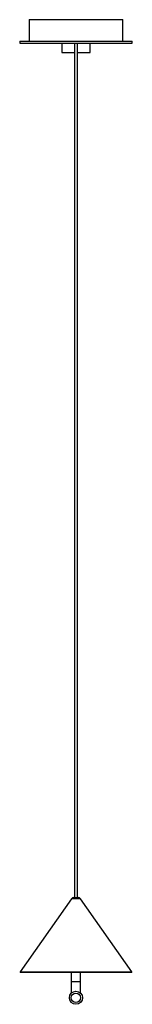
# Model space of a CAD drawing. Header units: millimetres. Extents: x -86 to 34, y -23 to 1029.
import ezdxf

# ---------------------------------------------------------------- set-up
doc = ezdxf.new("R2010")
doc.units = ezdxf.units.MM

msp = doc.modelspace()

# ---------------------------------------------------------------- linework, layer by layer
at = {"color": 7, "linetype": 'Continuous', "lineweight": 25}
for p, q in [((-76.2, 1029.2), (-76.2, 1006.2)), ((-76.2, 1029.2), (23.8, 1029.2)), ((23.8, 1006.2), (23.8, 1029.2)), ((-86.2, 1006.2), (-86.2, 1004.2)), ((-86.2, 1006.2), (33.8, 1006.2)), ((-86.2, 1004.2), (33.8, 1004.2)), ((-41.2, 1004.2), (-41.2, 994.2)), ((-27.7, 1004.2), (-27.7, 91.2)), ((-24.7, 91.2), (-24.7, 1004.2)), ((-11.2, 994.2), (-11.2, 1004.2)), ((33.8, 1004.2), (33.8, 1006.2)), ((-41.2, 994.2), (-27.7, 994.2)), ((-24.7, 994.2), (-11.2, 994.2)), ((-31.1, 89.9), (-85.6, 12)), ((-28.6, 91.2), (-23.7, 91.2)), ((33.3, 12), (-21.3, 89.9)), ((32.9, 11.2), (-85.2, 11.2)), ((-31.2, 11.2), (-31.2, -10.9)), ((-21.2, -10.9), (-21.2, 11.2)), ((-21.2, 1.2), (-31.2, 1.2))]:
    msp.add_line(p, q, dxfattribs=at)
at = {"color": 8, "linetype": 'Continuous', "lineweight": 25}
for p, q in [((-21.3, 89.9), (-31.1, 89.9)), ((-85.6, 12), (33.3, 12))]:
    msp.add_line(p, q, dxfattribs=at)
at = {"color": 7, "linetype": 'Continuous', "lineweight": 25}
for radius in [7, 5]:
    msp.add_circle((-26.2, -15.8), radius, dxfattribs=at)
for centre, radius, start, end in [((-28.6, 88.2), 3, 90, 145.008), ((-23.7, 88.2), 3, 34.992, 90), ((-85.2, 11.7), 0.5, 145.008, 270), ((32.9, 11.7), 0.5, 270, 34.992)]:
    msp.add_arc(centre, radius, start, end, dxfattribs=at)

doc.saveas('drawing.dxf')
